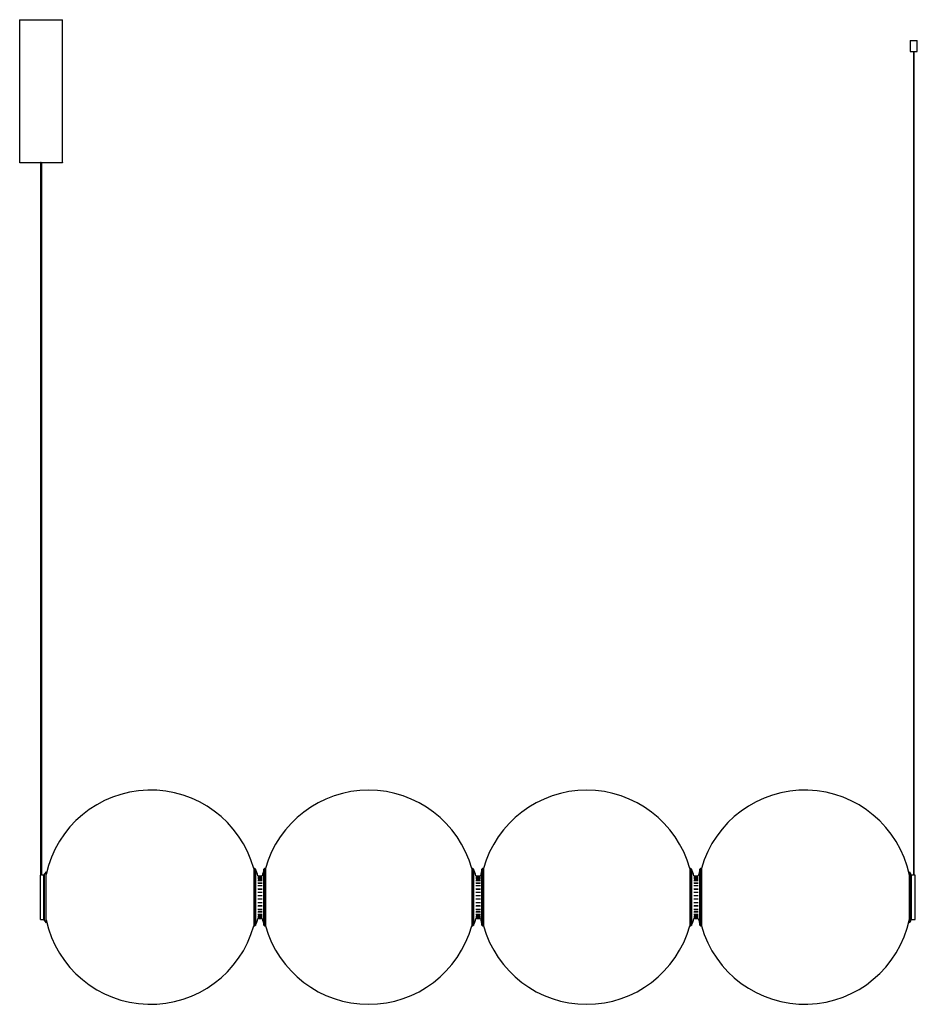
# Paper-space layout '_Posterior' of a CAD drawing. Header units: millimetres. Extents: x -594 to 664, y -126 to 1254.
import ezdxf

# ---------------------------------------------------------------- set-up
doc = ezdxf.new("R2010")
doc.units = ezdxf.units.MM

psp = doc.layouts.new('_Posterior')

# ---------------------------------------------------------------- linework, layer by layer
at = {"color": 7, "linetype": 'Continuous', "lineweight": 25}
for p, q in [((-594, 1253.3), (-594, 1053.3)), ((-534, 1053.3), (-534, 1253.3)), ((654.1, 1224.3), (654.1, 1209.3)), ((654.1, 1224.3), (664.1, 1224.3)), ((664.1, 1209.3), (664.1, 1224.3)), ((654.1, 1209.3), (664.1, 1209.3)), ((658.6, 1209.3), (658.6, 55.3)), ((659.7, 55.3), (659.7, 1209.3)), ((-565, 1053.3), (-565, 55.3)), ((-563, 55.3), (-563, 1053.3)), ((-564.5, 55.3), (-565, 55.3)), ((-565, -6.7), (-565, 55.3)), ((-559, 55.3), (-563.5, 55.3)), ((-560, -6.7), (-560, 55.3)), ((-557, 60), (-559, 57.1)), ((-559, -8.6), (-559, 57.1)), ((-557, -11.5), (-557, 60)), ((-264.4, 64.3), (-265.9, 64.3)), ((-265.9, 64.3), (-265.9, -15.7)), ((-264.4, -15.7), (-264.4, 64.3)), ((-263.4, 63.7), (-263.4, -15.1)), ((-251.7, -15), (-251.7, 63.5)), ((-249.4, 64.3), (-250.8, 64.3)), ((-250.8, 64.3), (-250.8, -15.7)), ((-249.4, 64.3), (-249.4, -15.7)), ((41.2, 64.3), (39.7, 64.3)), ((39.7, 64.3), (39.7, -15.7)), ((41.2, -15.7), (41.2, 64.3)), ((42.1, 63.7), (42.1, -15.1)), ((53.8, -15), (53.8, 63.5)), ((56.1, 64.3), (54.8, 64.3)), ((54.8, 64.3), (54.8, -15.7)), ((56.1, 64.3), (56.1, -15.7)), ((346.8, 64.3), (345.2, 64.3)), ((345.2, 64.3), (345.2, -15.7)), ((346.8, -15.7), (346.8, 64.3)), ((347.7, 63.7), (347.7, -15.1)), ((359.4, -15), (359.4, 63.5)), ((361.7, 64.3), (360.4, 64.3)), ((360.4, 64.3), (360.4, -15.7)), ((361.7, 64.3), (361.7, -15.7)), ((655, 57.1), (653, 60)), ((653, -11.5), (653, 60)), ((655, -8.6), (655, 57.1)), ((658.6, 55.3), (655, 55.3)), ((656, -6.7), (656, 55.3)), ((661, 55.3), (659.7, 55.3)), ((661, -6.7), (661, 55.3)), ((-260, 54.3), (-253.9, 54.3)), ((-260, 53.8), (-253.9, 53.8)), ((-260, 52.6), (-253.9, 52.6)), ((-260, 50.6), (-253.9, 50.6)), ((-260, 47.9), (-253.9, 47.9)), ((-260, 44.5), (-253.9, 44.5)), ((-259.7, 52.8), (-254.1, 52.8)), ((-259.7, 49.7), (-254.1, 49.7)), ((-259.7, 43.8), (-254.1, 43.8)), ((45.5, 54.3), (51.7, 54.3)), ((45.5, 53.8), (51.7, 53.8)), ((45.5, 52.6), (51.7, 52.6)), ((45.5, 50.6), (51.7, 50.6)), ((45.5, 47.9), (51.7, 47.9)), ((45.5, 44.5), (51.7, 44.5)), ((45.8, 52.8), (51.5, 52.8)), ((45.8, 49.7), (51.5, 49.7)), ((45.8, 43.8), (51.5, 43.8)), ((351.1, 54.3), (357.2, 54.3)), ((351.1, 53.8), (357.2, 53.8)), ((351.1, 52.6), (357.2, 52.6)), ((351.1, 50.6), (357.2, 50.6)), ((351.1, 47.9), (357.2, 47.9)), ((351.1, 44.5), (357.2, 44.5)), ((351.4, 52.8), (357, 52.8)), ((351.4, 49.7), (357, 49.7)), ((351.4, 43.8), (357, 43.8)), ((-260, 40.7), (-253.9, 40.7)), ((-260, 36.2), (-253.9, 36.2)), ((-260, 31.6), (-253.9, 31.6)), ((-259.7, 35.8), (-254.1, 35.8)), ((45.5, 40.7), (51.7, 40.7)), ((45.5, 36.2), (51.7, 36.2)), ((45.5, 31.6), (51.7, 31.6)), ((45.8, 35.8), (51.5, 35.8)), ((351.1, 40.7), (357.2, 40.7)), ((351.1, 36.2), (357.2, 36.2)), ((351.1, 31.6), (357.2, 31.6)), ((351.4, 35.8), (357, 35.8)), ((-260, 26.6), (-253.9, 26.6)), ((-260, 21.8), (-253.9, 21.8)), ((-260, 16.8), (-253.9, 16.8)), ((-259.7, 26.5), (-254.1, 26.5)), ((-259.7, 21.9), (-254.1, 21.9)), ((45.5, 26.6), (51.7, 26.6)), ((45.5, 21.8), (51.7, 21.8)), ((45.5, 16.8), (51.7, 16.8)), ((45.8, 26.5), (51.5, 26.5)), ((45.8, 21.9), (51.5, 21.9)), ((351.1, 26.6), (357.2, 26.6)), ((351.1, 21.8), (357.2, 21.8)), ((351.1, 16.8), (357.2, 16.8)), ((351.4, 26.5), (357, 26.5)), ((351.4, 21.9), (357, 21.9)), ((-260, 12.2), (-253.9, 12.2)), ((-260, 7.7), (-253.9, 7.7)), ((-260, 3.9), (-253.9, 3.9)), ((-260, 0.5), (-253.9, 0.5)), ((-259.7, 12.6), (-254.1, 12.6)), ((-259.7, 4.6), (-254.1, 4.6)), ((45.5, 12.2), (51.7, 12.2)), ((45.5, 7.7), (51.7, 7.7)), ((45.5, 3.9), (51.7, 3.9)), ((45.5, 0.5), (51.7, 0.5)), ((45.8, 12.6), (51.5, 12.6)), ((45.8, 4.6), (51.5, 4.6)), ((351.1, 12.2), (357.2, 12.2)), ((351.1, 7.7), (357.2, 7.7)), ((351.1, 3.9), (357.2, 3.9)), ((351.1, 0.5), (357.2, 0.5)), ((351.4, 12.6), (357, 12.6)), ((351.4, 4.6), (357, 4.6)), ((-565, -6.7), (-559, -6.7)), ((-559, -8.6), (-557, -11.5)), ((-260, -2.1), (-253.9, -2.1)), ((-260, -4.2), (-253.9, -4.2)), ((-260, -5.3), (-253.9, -5.3)), ((-260, -5.7), (-253.9, -5.7)), ((-259.7, -1.2), (-254.1, -1.2)), ((-259.7, -4.3), (-254.1, -4.3)), ((45.5, -2.1), (51.7, -2.1)), ((45.5, -4.2), (51.7, -4.2)), ((45.5, -5.3), (51.7, -5.3)), ((45.5, -5.7), (51.7, -5.7)), ((45.8, -1.2), (51.5, -1.2)), ((45.8, -4.3), (51.5, -4.3)), ((351.1, -2.1), (357.2, -2.1)), ((351.1, -4.2), (357.2, -4.2)), ((351.1, -5.3), (357.2, -5.3)), ((351.1, -5.7), (357.2, -5.7)), ((351.4, -1.2), (357, -1.2)), ((351.4, -4.3), (357, -4.3)), ((653, -11.5), (655, -8.6)), ((655, -6.7), (661, -6.7)), ((-265.9, -15.7), (-264.4, -15.7)), ((-250.8, -15.7), (-249.4, -15.7)), ((39.7, -15.7), (41.2, -15.7)), ((54.8, -15.7), (56.1, -15.7)), ((345.2, -15.7), (346.8, -15.7)), ((360.4, -15.7), (361.7, -15.7))]:
    psp.add_line(p, q, dxfattribs=at)
at = {"color": 7, "linetype": 'Continuous', "lineweight": 25, "flags": 128}
for points in [[(-594, 1253.3), (-593.9, 1253.3), (-593.6, 1253.4), (-593, 1253.4), (-592, 1253.4), (-590.7, 1253.5), (-589.1, 1253.5), (-587.1, 1253.5), (-584.9, 1253.6), (-582.5, 1253.6), (-579.8, 1253.6), (-577, 1253.6), (-574, 1253.7), (-570.9, 1253.7), (-567.7, 1253.7), (-564.4, 1253.7), (-561.2, 1253.7), (-558, 1253.7), (-554.8, 1253.7), (-551.8, 1253.7), (-548.9, 1253.6), (-546.2, 1253.6), (-543.7, 1253.6), (-541.4, 1253.6), (-539.4, 1253.5), (-537.7, 1253.5), (-536.3, 1253.5), (-535.2, 1253.4), (-534.4, 1253.4), (-534, 1253.3), (-534, 1253.3)], [(-565, 1053), (-566.8, 1053), (-570, 1053), (-573.1, 1053), (-576.2, 1053), (-579.1, 1053), (-581.8, 1053), (-584.3, 1053.1), (-586.5, 1053.1), (-588.5, 1053.1), (-590.3, 1053.2), (-591.7, 1053.2), (-592.8, 1053.2), (-593.5, 1053.3), (-593.9, 1053.3), (-593.9, 1053.3), (-593.6, 1053.4), (-593, 1053.4), (-592, 1053.5), (-590.7, 1053.5), (-589.1, 1053.5), (-587.1, 1053.6), (-584.9, 1053.6), (-582.5, 1053.6), (-579.8, 1053.6), (-577, 1053.7), (-574, 1053.7), (-570.9, 1053.7), (-567.7, 1053.7), (-564.4, 1053.7), (-561.2, 1053.7), (-558, 1053.7), (-554.8, 1053.7), (-551.8, 1053.7), (-548.9, 1053.6), (-546.2, 1053.6), (-543.7, 1053.6), (-541.4, 1053.6), (-539.4, 1053.5), (-537.7, 1053.5), (-536.3, 1053.5), (-535.2, 1053.4), (-534.4, 1053.4), (-534, 1053.4), (-534, 1053.3), (-534.3, 1053.3), (-534.9, 1053.2), (-535.9, 1053.2), (-537.3, 1053.2), (-538.9, 1053.1), (-540.8, 1053.1), (-543, 1053.1), (-545.5, 1053), (-548.1, 1053), (-551, 1053), (-554, 1053), (-557.1, 1053), (-560.3, 1053), (-563, 1053)]]:
    psp.add_lwpolyline(points, dxfattribs=at)
at = {"color": 7, "linetype": 'Continuous', "lineweight": 25}
for centre, radius, start, end in [((-564.2, 1033.6), 19.8, 89.2863, 92.1409), ((-563.6, 1039.2), 14.1, 87.2448, 91.3701), ((-410.4, 24.3), 150, 15.466, 167.7183), ((-104.9, 24.3), 150, 15.466, 164.534), ((200.7, 24.3), 150, 15.466, 164.534), ((506.2, 24.3), 150, 11.9227, 164.534), ((-264.4, 63.3), 1, 22.7144, 90), ((-357.5, 24.3), 102, 17.1046, 22.7144), ((-104.9, 24.3), 152, 165.0321, 168.6169), ((-250.8, 63.3), 1, 90, 165.0321), ((41.2, 63.3), 1, 22.7144, 90), ((-52, 24.3), 102, 17.1046, 22.7144), ((200.7, 24.3), 152, 165.0321, 168.6169), ((54.8, 63.3), 1, 90, 165.0321), ((346.8, 63.3), 1, 22.7144, 90), ((253.6, 24.3), 102, 17.1046, 22.7144), ((506.2, 24.3), 152, 165.0321, 168.6169), ((360.4, 63.3), 1, 90, 165.0321), ((-410.4, 24.3), 150, 192.2817, 344.534), ((-357.5, 24.3), 102, 337.2856, 342.8954), ((-104.9, 24.3), 152, 191.3831, 194.9679), ((-52, 24.3), 102, 337.2856, 342.8954), ((200.7, 24.3), 152, 191.3831, 194.9679), ((253.6, 24.3), 102, 337.2856, 342.8954), ((506.2, 24.3), 152, 191.3831, 194.9679), ((506.2, 24.3), 150, 195.466, 348.0773), ((-264.4, -14.7), 1, 270, 337.2856), ((-250.8, -14.7), 1, 194.9679, 270), ((-104.9, 24.3), 150, 195.466, 344.534), ((41.2, -14.7), 1, 270, 337.2856), ((54.8, -14.7), 1, 194.9679, 270), ((200.7, 24.3), 150, 195.466, 344.534), ((346.8, -14.7), 1, 270, 337.2856), ((360.4, -14.7), 1, 194.9679, 270)]:
    psp.add_arc(centre, radius, start, end, dxfattribs=at)

doc.saveas('drawing.dxf')
